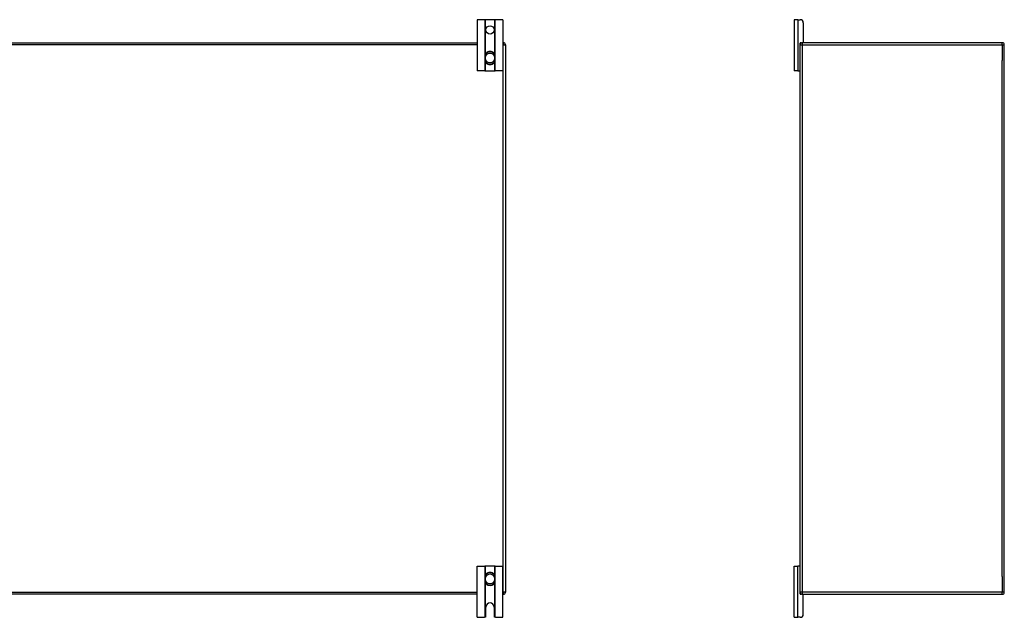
# Model space of a CAD drawing. Header units: inches. Extents: x 17 to 386, y 34 to 183.
# Tile 5 of 13: x 65 to 113, y 95 to 124. Entities that reach past the tile are written whole.
import ezdxf

# ---------------------------------------------------------------- set-up
doc = ezdxf.new("R2010")
doc.units = ezdxf.units.IN
doc.header["$MEASUREMENT"] = 0
doc.layers.add('Visible Edges(ANSI)', color=7, linetype='Continuous', lineweight=25)
doc.layers.add('Visible Tangent Edges(ANSI)', color=7, linetype='Continuous', lineweight=25)

msp = doc.modelspace()

# ---------------------------------------------------------------- linework, layer by layer
at = {"layer": 'Visible Edges(ANSI)'}
for p, q in [((87.796, 124.375), (87.423, 124.375)), ((87.423, 124.375), (87.423, 121.875)), ((87.826, 124.375), (87.796, 124.375)), ((88.269, 124.375), (87.826, 124.375)), ((88.299, 124.375), (88.269, 124.375)), ((88.673, 124.375), (88.299, 124.375)), ((88.673, 124.375), (88.673, 121.875)), ((103.127, 124.375), (102.94, 124.375)), ((102.94, 124.375), (102.94, 121.875)), ((103.127, 124.375), (103.234, 124.375)), ((103.39, 124.219), (103.39, 123.281)), ((18.173, 123.25), (87.423, 123.25)), ((88.673, 123.25), (88.699, 123.25)), ((88.798, 123.151), (88.798, 96.349)), ((103.232, 123.151), (103.232, 123.219)), ((103.232, 96.349), (103.232, 123.151)), ((103.263, 123.25), (103.331, 123.25)), ((113.133, 123.25), (103.331, 123.25)), ((113.232, 96.349), (113.232, 123.151)), ((87.811, 122.611), (87.811, 122.572)), ((87.811, 122.572), (87.811, 122.427)), ((88.284, 122.572), (88.284, 122.611)), ((88.284, 122.427), (88.284, 122.572)), ((87.811, 122.427), (87.811, 122.388)), ((88.284, 122.388), (88.284, 122.427)), ((87.796, 121.875), (87.423, 121.875)), ((87.796, 121.875), (87.826, 121.875)), ((87.826, 121.875), (88.269, 121.875)), ((88.269, 121.875), (88.299, 121.875)), ((88.673, 121.875), (88.299, 121.875)), ((103.127, 121.875), (102.94, 121.875)), ((103.127, 121.875), (103.201, 121.875)), ((103.232, 121.875), (103.201, 121.875)), ((87.423, 97.625), (87.796, 97.625)), ((87.423, 95.125), (87.423, 97.625)), ((87.826, 97.625), (87.796, 97.625)), ((88.269, 97.625), (87.826, 97.625)), ((88.299, 97.625), (88.269, 97.625)), ((88.299, 97.625), (88.673, 97.625)), ((88.673, 95.125), (88.673, 97.625)), ((102.94, 97.625), (103.127, 97.625)), ((102.94, 95.125), (102.94, 97.625)), ((103.201, 97.625), (103.127, 97.625)), ((103.201, 97.625), (103.232, 97.625)), ((87.811, 97.111), (87.811, 97.072)), ((87.811, 97.072), (87.811, 96.927)), ((87.811, 96.927), (87.811, 96.888)), ((88.284, 97.072), (88.284, 97.111)), ((88.284, 96.927), (88.284, 97.072)), ((88.284, 96.888), (88.284, 96.927)), ((87.423, 96.25), (18.173, 96.25)), ((88.699, 96.25), (88.673, 96.25)), ((103.232, 96.281), (103.232, 96.349)), ((103.331, 96.25), (103.263, 96.25)), ((103.331, 96.25), (113.133, 96.25)), ((103.39, 95.281), (103.39, 96.219)), ((87.845, 95.187), (87.845, 95.625)), ((88.251, 95.625), (88.251, 95.187)), ((87.423, 95.125), (87.783, 95.125)), ((88.313, 95.125), (88.673, 95.125)), ((102.94, 95.125), (103.127, 95.125)), ((103.234, 95.125), (103.127, 95.125))]:
    msp.add_line(p, q, dxfattribs=at)
at = {"layer": 'Visible Edges(ANSI)', "flags": 128}
for points in [[(87.943, 122.797), (87.933, 122.793), (87.924, 122.789), (87.915, 122.784), (87.906, 122.779), (87.897, 122.774), (87.889, 122.768), (87.881, 122.762), (87.874, 122.755), (87.867, 122.748), (87.86, 122.741), (87.853, 122.733), (87.847, 122.725), (87.842, 122.716), (87.837, 122.708), (87.832, 122.699), (87.828, 122.69), (87.824, 122.68), (87.821, 122.671), (87.818, 122.661), (87.815, 122.651), (87.814, 122.641), (87.812, 122.631), (87.812, 122.621), (87.811, 122.611)], [(88.284, 122.611), (88.283, 122.621), (88.283, 122.631), (88.281, 122.641), (88.28, 122.651), (88.277, 122.661), (88.274, 122.671), (88.271, 122.68), (88.267, 122.69), (88.263, 122.699), (88.258, 122.708), (88.253, 122.716), (88.248, 122.725), (88.242, 122.733), (88.235, 122.741), (88.228, 122.748), (88.221, 122.755), (88.214, 122.762), (88.206, 122.768), (88.198, 122.774), (88.189, 122.779), (88.18, 122.784), (88.171, 122.789), (88.162, 122.793), (88.153, 122.797)], [(87.811, 122.388), (87.812, 122.378), (87.812, 122.368), (87.814, 122.358), (87.815, 122.348), (87.818, 122.338), (87.821, 122.329), (87.824, 122.319), (87.828, 122.31), (87.832, 122.301), (87.836, 122.292), (87.842, 122.283), (87.847, 122.275), (87.853, 122.267), (87.86, 122.259), (87.866, 122.252), (87.874, 122.245), (87.881, 122.238), (87.889, 122.232), (87.897, 122.226), (87.906, 122.22), (87.915, 122.215), (87.924, 122.211), (87.933, 122.206), (87.943, 122.203)], [(88.153, 122.203), (88.162, 122.206), (88.171, 122.211), (88.18, 122.215), (88.189, 122.22), (88.198, 122.226), (88.206, 122.232), (88.214, 122.238), (88.221, 122.245), (88.229, 122.252), (88.235, 122.259), (88.242, 122.267), (88.248, 122.275), (88.253, 122.283), (88.259, 122.292), (88.263, 122.301), (88.267, 122.31), (88.271, 122.319), (88.274, 122.329), (88.277, 122.338), (88.28, 122.348), (88.281, 122.358), (88.283, 122.368), (88.283, 122.378), (88.284, 122.388)], [(87.943, 97.297), (87.933, 97.293), (87.924, 97.289), (87.915, 97.284), (87.906, 97.279), (87.897, 97.274), (87.889, 97.268), (87.881, 97.261), (87.874, 97.255), (87.866, 97.248), (87.86, 97.24), (87.853, 97.232), (87.847, 97.224), (87.842, 97.216), (87.836, 97.207), (87.832, 97.199), (87.828, 97.189), (87.824, 97.18), (87.821, 97.171), (87.818, 97.161), (87.815, 97.151), (87.814, 97.141), (87.812, 97.131), (87.812, 97.121), (87.811, 97.111)], [(88.284, 97.111), (88.283, 97.121), (88.283, 97.131), (88.281, 97.141), (88.28, 97.151), (88.277, 97.161), (88.274, 97.171), (88.271, 97.18), (88.267, 97.189), (88.263, 97.199), (88.259, 97.207), (88.253, 97.216), (88.248, 97.224), (88.242, 97.233), (88.235, 97.24), (88.229, 97.248), (88.221, 97.255), (88.214, 97.261), (88.206, 97.268), (88.198, 97.274), (88.189, 97.279), (88.18, 97.284), (88.171, 97.289), (88.162, 97.293), (88.153, 97.297)], [(87.811, 96.888), (87.812, 96.878), (87.812, 96.868), (87.814, 96.858), (87.815, 96.848), (87.818, 96.838), (87.821, 96.829), (87.824, 96.819), (87.828, 96.81), (87.832, 96.801), (87.837, 96.792), (87.842, 96.783), (87.847, 96.775), (87.853, 96.767), (87.86, 96.759), (87.867, 96.752), (87.874, 96.744), (87.881, 96.738), (87.889, 96.732), (87.897, 96.726), (87.906, 96.72), (87.915, 96.715), (87.924, 96.711), (87.933, 96.706), (87.943, 96.703)], [(88.153, 96.703), (88.162, 96.706), (88.171, 96.711), (88.18, 96.715), (88.189, 96.72), (88.198, 96.726), (88.206, 96.732), (88.214, 96.738), (88.221, 96.744), (88.228, 96.752), (88.235, 96.759), (88.242, 96.767), (88.248, 96.775), (88.253, 96.783), (88.258, 96.792), (88.263, 96.801), (88.267, 96.81), (88.271, 96.819), (88.274, 96.829), (88.277, 96.838), (88.28, 96.848), (88.281, 96.858), (88.283, 96.868), (88.283, 96.878), (88.284, 96.888)], [(87.796, 95.126), (87.795, 95.126), (87.795, 95.126), (87.795, 95.126), (87.794, 95.126), (87.794, 95.126), (87.793, 95.126), (87.793, 95.126), (87.793, 95.126), (87.792, 95.125), (87.792, 95.125), (87.791, 95.125), (87.791, 95.125), (87.79, 95.125), (87.789, 95.125), (87.789, 95.125), (87.788, 95.125), (87.788, 95.125), (87.787, 95.125), (87.786, 95.125), (87.786, 95.125), (87.785, 95.125), (87.784, 95.125), (87.783, 95.125), (87.783, 95.125)], [(87.826, 95.143), (87.825, 95.141), (87.823, 95.14), (87.822, 95.139), (87.82, 95.138), (87.819, 95.136), (87.817, 95.135), (87.815, 95.134), (87.814, 95.133), (87.812, 95.132), (87.811, 95.131), (87.809, 95.131), (87.807, 95.13), (87.806, 95.129), (87.804, 95.129), (87.803, 95.128), (87.802, 95.128), (87.801, 95.127), (87.8, 95.127), (87.799, 95.127), (87.798, 95.127), (87.797, 95.126), (87.796, 95.126), (87.796, 95.126), (87.796, 95.126)], [(88.299, 95.126), (88.299, 95.126), (88.299, 95.126), (88.298, 95.126), (88.297, 95.127), (88.296, 95.127), (88.295, 95.127), (88.294, 95.127), (88.293, 95.128), (88.292, 95.128), (88.291, 95.129), (88.289, 95.129), (88.288, 95.13), (88.286, 95.131), (88.285, 95.131), (88.283, 95.132), (88.281, 95.133), (88.28, 95.134), (88.278, 95.135), (88.276, 95.136), (88.275, 95.138), (88.273, 95.139), (88.272, 95.14), (88.27, 95.141), (88.269, 95.143)], [(88.313, 95.125), (88.312, 95.125), (88.311, 95.125), (88.31, 95.125), (88.31, 95.125), (88.309, 95.125), (88.308, 95.125), (88.307, 95.125), (88.307, 95.125), (88.306, 95.125), (88.306, 95.125), (88.305, 95.125), (88.304, 95.125), (88.304, 95.125), (88.303, 95.125), (88.303, 95.125), (88.302, 95.126), (88.302, 95.126), (88.302, 95.126), (88.301, 95.126), (88.301, 95.126), (88.3, 95.126), (88.3, 95.126), (88.3, 95.126), (88.299, 95.126)]]:
    msp.add_lwpolyline(points, dxfattribs=at)
at = {"layer": 'Visible Edges(ANSI)'}
msp.add_circle((88.048, 123.875), 0.203, dxfattribs=at)
for centre, radius, start, end in [((103.234, 124.219), 0.156, 0, 90), ((88.699, 123.151), 0.099, 0, 90), ((103.331, 123.151), 0.099, 90, 180), ((103.263, 123.219), 0.031, 90, 180), ((103.359, 123.281), 0.031, 270, 0), ((113.133, 123.151), 0.099, 0, 90), ((88.048, 122.5), 0.315, 70.5288, 109.4712), ((88.048, 122.5), 0.315, 250.5288, 289.4712), ((103.201, 121.906), 0.031, 270, 0), ((103.201, 97.594), 0.031, 0, 90), ((88.048, 97), 0.315, 70.5288, 109.4712), ((88.048, 97), 0.315, 250.5288, 289.4712), ((88.699, 96.349), 0.099, 270, 0), ((103.331, 96.349), 0.099, 180, 270), ((103.263, 96.281), 0.031, 180, 270), ((103.359, 96.219), 0.031, 0, 90), ((113.133, 96.349), 0.099, 270, 0), ((88.048, 95.625), 0.203, 0, 180), ((87.783, 95.187), 0.062, 314.9335, 0), ((88.313, 95.187), 0.062, 180, 225.0665), ((103.234, 95.281), 0.156, 270, 0)]:
    msp.add_arc(centre, radius, start, end, dxfattribs=at)
at = {"layer": 'Visible Tangent Edges(ANSI)'}
for p, q in [((87.796, 124.375), (87.796, 121.875)), ((87.826, 122.686), (87.826, 124.375)), ((88.269, 124.375), (88.269, 122.686)), ((88.299, 121.875), (88.299, 124.375)), ((103.127, 124.375), (103.127, 121.875)), ((87.423, 123.151), (18.173, 123.151)), ((88.699, 123.151), (88.673, 123.151)), ((88.699, 123.25), (88.699, 123.151)), ((88.699, 123.151), (88.798, 123.151)), ((88.699, 96.349), (88.699, 123.151)), ((103.232, 123.151), (103.331, 123.151)), ((103.331, 123.25), (103.331, 123.151)), ((103.331, 123.151), (113.133, 123.151)), ((103.331, 123.151), (103.331, 96.349)), ((113.133, 123.151), (113.133, 123.25)), ((113.133, 123.151), (113.232, 123.151)), ((113.133, 123.151), (113.133, 122.376)), ((87.811, 122.572), (87.831, 122.572)), ((87.831, 122.427), (87.831, 122.572)), ((87.944, 122.791), (87.943, 122.797)), ((88.151, 122.791), (88.153, 122.797)), ((88.284, 122.572), (88.264, 122.572)), ((88.264, 122.572), (88.264, 122.427)), ((87.811, 122.427), (87.831, 122.427)), ((87.826, 121.875), (87.826, 122.313)), ((87.943, 122.203), (87.944, 122.208)), ((88.153, 122.203), (88.151, 122.208)), ((88.284, 122.427), (88.264, 122.427)), ((88.269, 122.313), (88.269, 121.875)), ((113.133, 97.124), (113.133, 122.376)), ((87.796, 97.625), (87.796, 95.126)), ((87.826, 97.186), (87.826, 97.625)), ((88.269, 97.625), (88.269, 97.186)), ((88.299, 95.126), (88.299, 97.625)), ((103.127, 95.125), (103.127, 97.625)), ((87.811, 97.072), (87.831, 97.072)), ((87.811, 96.927), (87.831, 96.927)), ((87.831, 96.927), (87.831, 97.072)), ((87.943, 97.297), (87.944, 97.291)), ((88.153, 97.297), (88.151, 97.291)), ((88.284, 97.072), (88.264, 97.072)), ((88.264, 97.072), (88.264, 96.927)), ((88.284, 96.927), (88.264, 96.927)), ((113.133, 97.124), (113.133, 96.349)), ((87.826, 95.143), (87.826, 96.813)), ((87.944, 96.708), (87.943, 96.703)), ((88.151, 96.708), (88.153, 96.703)), ((88.269, 96.813), (88.269, 95.143)), ((18.173, 96.349), (87.423, 96.349)), ((88.673, 96.349), (88.699, 96.349)), ((88.699, 96.349), (88.699, 96.25)), ((88.798, 96.349), (88.699, 96.349)), ((103.331, 96.349), (103.232, 96.349)), ((113.133, 96.349), (103.331, 96.349)), ((103.331, 96.349), (103.331, 96.25)), ((113.232, 96.349), (113.133, 96.349)), ((113.133, 96.25), (113.133, 96.349))]:
    msp.add_line(p, q, dxfattribs=at)
at = {"layer": 'Visible Tangent Edges(ANSI)', "flags": 128}
for points in [[(87.828, 122.613), (87.828, 122.622), (87.828, 122.632), (87.828, 122.641), (87.83, 122.651), (87.831, 122.66), (87.833, 122.67), (87.836, 122.679), (87.839, 122.688), (87.843, 122.697), (87.847, 122.705), (87.851, 122.714), (87.856, 122.722), (87.862, 122.73), (87.867, 122.737), (87.874, 122.744), (87.88, 122.751), (87.887, 122.758), (87.895, 122.764), (87.902, 122.769), (87.91, 122.775), (87.918, 122.779), (87.927, 122.784), (87.936, 122.788), (87.944, 122.791)], [(87.831, 122.572), (87.831, 122.574), (87.831, 122.576), (87.831, 122.577), (87.831, 122.579), (87.83, 122.581), (87.83, 122.582), (87.83, 122.584), (87.83, 122.586), (87.83, 122.587), (87.83, 122.589), (87.83, 122.591), (87.83, 122.592), (87.83, 122.594), (87.829, 122.596), (87.829, 122.597), (87.829, 122.599), (87.829, 122.601), (87.829, 122.602), (87.829, 122.604), (87.829, 122.606), (87.829, 122.607), (87.828, 122.609), (87.828, 122.611), (87.828, 122.613)], [(88.151, 122.791), (88.159, 122.788), (88.168, 122.784), (88.177, 122.779), (88.185, 122.775), (88.193, 122.769), (88.2, 122.764), (88.208, 122.758), (88.215, 122.751), (88.221, 122.744), (88.228, 122.737), (88.233, 122.73), (88.239, 122.722), (88.244, 122.714), (88.248, 122.705), (88.252, 122.697), (88.256, 122.688), (88.259, 122.679), (88.262, 122.67), (88.264, 122.66), (88.266, 122.651), (88.267, 122.641), (88.267, 122.632), (88.267, 122.622), (88.267, 122.613)], [(88.267, 122.613), (88.267, 122.611), (88.267, 122.609), (88.266, 122.607), (88.266, 122.606), (88.266, 122.604), (88.266, 122.602), (88.266, 122.601), (88.266, 122.599), (88.266, 122.597), (88.266, 122.596), (88.265, 122.594), (88.265, 122.592), (88.265, 122.591), (88.265, 122.589), (88.265, 122.587), (88.265, 122.586), (88.265, 122.584), (88.265, 122.582), (88.265, 122.581), (88.264, 122.579), (88.264, 122.577), (88.264, 122.576), (88.264, 122.574), (88.264, 122.572)], [(87.828, 122.387), (87.828, 122.389), (87.828, 122.39), (87.829, 122.392), (87.829, 122.394), (87.829, 122.395), (87.829, 122.397), (87.829, 122.399), (87.829, 122.4), (87.829, 122.402), (87.829, 122.404), (87.83, 122.406), (87.83, 122.407), (87.83, 122.409), (87.83, 122.411), (87.83, 122.412), (87.83, 122.414), (87.83, 122.416), (87.83, 122.417), (87.83, 122.419), (87.831, 122.421), (87.831, 122.422), (87.831, 122.424), (87.831, 122.426), (87.831, 122.427)], [(87.944, 122.208), (87.936, 122.212), (87.927, 122.216), (87.918, 122.22), (87.91, 122.225), (87.902, 122.23), (87.894, 122.236), (87.887, 122.242), (87.88, 122.249), (87.873, 122.255), (87.867, 122.263), (87.861, 122.27), (87.856, 122.278), (87.851, 122.286), (87.847, 122.294), (87.843, 122.303), (87.839, 122.312), (87.836, 122.321), (87.833, 122.33), (87.831, 122.339), (87.83, 122.349), (87.828, 122.358), (87.828, 122.368), (87.828, 122.377), (87.828, 122.387)], [(88.267, 122.387), (88.267, 122.377), (88.267, 122.368), (88.267, 122.358), (88.266, 122.349), (88.264, 122.339), (88.262, 122.33), (88.259, 122.321), (88.256, 122.312), (88.252, 122.303), (88.248, 122.294), (88.244, 122.286), (88.239, 122.278), (88.234, 122.27), (88.228, 122.263), (88.222, 122.255), (88.215, 122.249), (88.208, 122.242), (88.201, 122.236), (88.193, 122.23), (88.185, 122.225), (88.177, 122.22), (88.168, 122.216), (88.159, 122.212), (88.151, 122.208)], [(88.264, 122.427), (88.264, 122.426), (88.264, 122.424), (88.264, 122.422), (88.264, 122.421), (88.265, 122.419), (88.265, 122.417), (88.265, 122.416), (88.265, 122.414), (88.265, 122.412), (88.265, 122.411), (88.265, 122.409), (88.265, 122.407), (88.265, 122.406), (88.266, 122.404), (88.266, 122.402), (88.266, 122.4), (88.266, 122.399), (88.266, 122.397), (88.266, 122.395), (88.266, 122.394), (88.266, 122.392), (88.267, 122.39), (88.267, 122.389), (88.267, 122.387)], [(87.828, 97.113), (87.828, 97.122), (87.828, 97.132), (87.828, 97.141), (87.83, 97.151), (87.831, 97.16), (87.833, 97.169), (87.836, 97.179), (87.839, 97.188), (87.843, 97.196), (87.847, 97.205), (87.851, 97.213), (87.856, 97.221), (87.861, 97.229), (87.867, 97.237), (87.873, 97.244), (87.88, 97.251), (87.887, 97.257), (87.894, 97.263), (87.902, 97.269), (87.91, 97.274), (87.918, 97.279), (87.927, 97.284), (87.936, 97.288), (87.944, 97.291)], [(87.831, 97.072), (87.831, 97.074), (87.831, 97.076), (87.831, 97.077), (87.831, 97.079), (87.83, 97.081), (87.83, 97.082), (87.83, 97.084), (87.83, 97.086), (87.83, 97.087), (87.83, 97.089), (87.83, 97.091), (87.83, 97.092), (87.83, 97.094), (87.829, 97.096), (87.829, 97.097), (87.829, 97.099), (87.829, 97.101), (87.829, 97.102), (87.829, 97.104), (87.829, 97.106), (87.829, 97.107), (87.828, 97.109), (87.828, 97.111), (87.828, 97.113)], [(87.828, 96.887), (87.828, 96.889), (87.828, 96.89), (87.829, 96.892), (87.829, 96.894), (87.829, 96.895), (87.829, 96.897), (87.829, 96.899), (87.829, 96.9), (87.829, 96.902), (87.829, 96.904), (87.83, 96.906), (87.83, 96.907), (87.83, 96.909), (87.83, 96.911), (87.83, 96.912), (87.83, 96.914), (87.83, 96.916), (87.83, 96.917), (87.83, 96.919), (87.831, 96.921), (87.831, 96.922), (87.831, 96.924), (87.831, 96.926), (87.831, 96.927)], [(88.151, 97.291), (88.159, 97.288), (88.168, 97.284), (88.177, 97.279), (88.185, 97.274), (88.193, 97.269), (88.201, 97.263), (88.208, 97.257), (88.215, 97.251), (88.222, 97.244), (88.228, 97.237), (88.234, 97.229), (88.239, 97.221), (88.244, 97.213), (88.248, 97.205), (88.252, 97.196), (88.256, 97.188), (88.259, 97.179), (88.262, 97.169), (88.264, 97.16), (88.266, 97.151), (88.267, 97.141), (88.267, 97.132), (88.267, 97.122), (88.267, 97.113)], [(88.267, 97.113), (88.267, 97.111), (88.267, 97.109), (88.266, 97.107), (88.266, 97.106), (88.266, 97.104), (88.266, 97.102), (88.266, 97.101), (88.266, 97.099), (88.266, 97.097), (88.266, 97.096), (88.265, 97.094), (88.265, 97.092), (88.265, 97.091), (88.265, 97.089), (88.265, 97.087), (88.265, 97.086), (88.265, 97.084), (88.265, 97.082), (88.265, 97.081), (88.264, 97.079), (88.264, 97.077), (88.264, 97.076), (88.264, 97.074), (88.264, 97.072)], [(88.264, 96.927), (88.264, 96.926), (88.264, 96.924), (88.264, 96.922), (88.264, 96.921), (88.265, 96.919), (88.265, 96.917), (88.265, 96.916), (88.265, 96.914), (88.265, 96.912), (88.265, 96.911), (88.265, 96.909), (88.265, 96.907), (88.265, 96.906), (88.266, 96.904), (88.266, 96.902), (88.266, 96.9), (88.266, 96.899), (88.266, 96.897), (88.266, 96.895), (88.266, 96.894), (88.266, 96.892), (88.267, 96.89), (88.267, 96.889), (88.267, 96.887)], [(87.944, 96.708), (87.936, 96.712), (87.927, 96.716), (87.918, 96.72), (87.91, 96.725), (87.902, 96.73), (87.895, 96.736), (87.887, 96.742), (87.88, 96.748), (87.874, 96.755), (87.867, 96.762), (87.862, 96.77), (87.856, 96.778), (87.851, 96.786), (87.847, 96.794), (87.843, 96.803), (87.839, 96.812), (87.836, 96.821), (87.833, 96.83), (87.831, 96.839), (87.83, 96.849), (87.828, 96.858), (87.828, 96.868), (87.828, 96.877), (87.828, 96.887)], [(88.267, 96.887), (88.267, 96.877), (88.267, 96.868), (88.267, 96.858), (88.266, 96.849), (88.264, 96.839), (88.262, 96.83), (88.259, 96.821), (88.256, 96.812), (88.252, 96.803), (88.248, 96.794), (88.244, 96.786), (88.239, 96.778), (88.233, 96.77), (88.228, 96.762), (88.221, 96.755), (88.215, 96.748), (88.208, 96.742), (88.2, 96.736), (88.193, 96.73), (88.185, 96.725), (88.177, 96.72), (88.168, 96.716), (88.159, 96.712), (88.151, 96.708)]]:
    msp.add_lwpolyline(points, dxfattribs=at)
at = {"layer": 'Visible Tangent Edges(ANSI)'}
for centre, radius, start, end in [((88.048, 122.5), 0.228, 18.5086, 161.4914), ((88.048, 122.5), 0.309, 70.5288, 109.4712), ((88.048, 122.5), 0.228, 198.5086, 341.4914), ((88.048, 122.5), 0.309, 250.5288, 289.4712), ((88.048, 97), 0.228, 18.5086, 161.4914), ((88.048, 97), 0.228, 198.5086, 341.4914), ((88.048, 97), 0.309, 70.5288, 109.4712), ((88.048, 97), 0.309, 250.5288, 289.4712)]:
    msp.add_arc(centre, radius, start, end, dxfattribs=at)
for centre, major_axis, start_param, end_param in [((87.831, 122.611), (-0.0197, 0), 4.854218, 6.283185), ((88.264, 122.611), (0.0197, 0), 0, 1.428968), ((87.831, 122.388), (-0.0197, 0), 0, 1.428968), ((88.264, 122.388), (0.0197, 0), 4.854218, 6.283185), ((87.831, 97.111), (-0.0197, 0), 4.854218, 6.283185), ((88.264, 97.111), (0.0197, 0), 0, 1.428968), ((87.831, 96.888), (-0.0197, 0), 0, 1.428968), ((88.264, 96.888), (0.0197, 0), 4.854218, 6.283185)]:
    msp.add_ellipse(centre, major_axis=major_axis, ratio=0.07343, start_param=start_param, end_param=end_param, dxfattribs=at)

doc.saveas('drawing.dxf')
